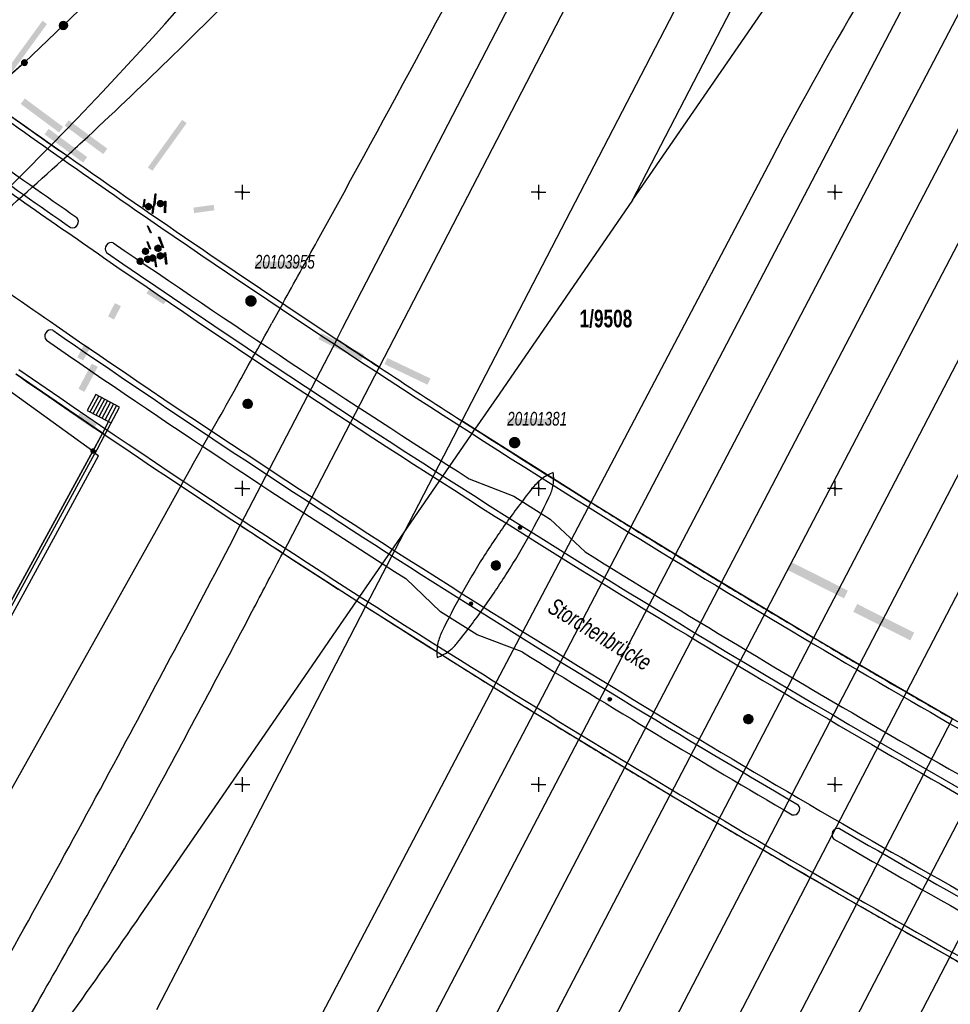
# Model space of a CAD drawing. Header units: metres. Extents: x 2695560 to 2696939, y 1260529 to 1262050.
# Tile 110 of 256: x 2696232 to 2696311, y 1260731 to 1260814. Entities that reach past the tile are written whole.
import ezdxf

# ---------------------------------------------------------------- set-up
doc = ezdxf.new("R2010")
doc.units = ezdxf.units.M
doc.linetypes.add('AUSGEZOGEN', pattern=[0])
for name, color, linetype in [('XR$1$AV_Flächen (EO)', 7, 'AUSGEZOGEN'), ('XR$1$AV_Grenzpunkte', 7, 'AUSGEZOGEN'), ('XR$1$AV_Grundstück-Nr.', 7, 'AUSGEZOGEN'), ('XR$1$AV_Koordinatennetzpunkte', 7, 'AUSGEZOGEN'), ('XR$1$AV_Lagefixpunkt-Nr.', 7, 'AUSGEZOGEN'), ('XR$1$AV_Lagefixpunkte', 7, 'AUSGEZOGEN'), ('XR$1$AV_Linien (BB)', 7, 'AUSGEZOGEN'), ('XR$1$AV_Linien (EO)', 7, 'AUSGEZOGEN'), ('XR$1$AV_Objektnamen (EO)', 7, 'AUSGEZOGEN'), ('XR$1$EW_LK_Bauwerk', 1, 'AUSGEZOGEN'), ('XR$1$EW_LK_Knoten', 1, 'AUSGEZOGEN'), ('XR$1$GA_LK_Absperrarmatur', 32, 'AUSGEZOGEN'), ('XR$1$GA_LK_Rohrleitungsteil', 32, 'AUSGEZOGEN'), ('XR$1$GA_LK_Siphon', 32, 'AUSGEZOGEN'), ('XR$1$Liegenschaftsgrenzen', 7, 'AUSGEZOGEN'), ('XR$1$PFAV', 255, 'AUSGEZOGEN'), ('XR$1$PFEW', 255, 'AUSGEZOGEN'), ('XR$1$PFGA', 255, 'AUSGEZOGEN'), ('XR$1$RAEW', 8, 'AUSGEZOGEN'), ('XR$1$WA_LK_Rohrleitungsteil', 171, 'AUSGEZOGEN')]:
    doc.layers.add(name, color=color, linetype=linetype)
doc.styles.add('ARIAL', font='arial.ttf')

# ---------------------------------------------------------------- blocks, each defined once
blk = doc.blocks.new('COMPLEXOBJECT_174')
at = {"layer": 'XR$1$AV_Linien (BB)', "color": 7, "linetype": 'AUSGEZOGEN', "transparency": 33554687}
blk.add_line((6238.198, 10779.653), (6238.406, 10779.512), dxfattribs=at)
blk.add_lwpolyline([(6249.833, 10771.884), (6253.411, 10769.542), (6259.669, 10765.497), (6260.402, 10765.027), (6268.175, 10760.105), (6271.208, 10758.21), (6274.624, 10756.094), (6278.385, 10753.788), (6282.275, 10751.426), (6286.107, 10749.122), (6290.077, 10746.761), (6293.95, 10744.481), (6297.924, 10742.165), (6301.831, 10739.911), (6305.656, 10737.727), (6309.697, 10735.444), (6313.499, 10733.318), (6317.542, 10731.082), (6320.339, 10729.548)], dxfattribs=at)
blk.add_arc((6799.812, 11608.143), 1000.903, 235.88199, 236.668478, dxfattribs=at)
blk = doc.blocks.new('COMPLEXOBJECT_253')
at = {"layer": 'XR$1$AV_Linien (BB)', "color": 7, "linetype": 'AUSGEZOGEN', "transparency": 33554687}
for centre, radius, start, end in [((6809.723, 11622.73), 1013.247, 234.321364, 235.395634), ((6801.05, 11610.196), 998.004, 235.396851, 237.921848), ((6803.729, 11613.582), 1002.296, 237.894854, 239.873255), ((6800.912, 11610.555), 998.264, 239.925861, 241.674048)]:
    blk.add_arc(centre, radius, start, end, dxfattribs=at)
blk = doc.blocks.new('COMPLEXOBJECT_260')
at = {"layer": 'XR$1$AV_Linien (BB)', "color": 7, "linetype": 'AUSGEZOGEN', "transparency": 33554687}
blk.add_line((6261.541, 10785.225), (6257.972, 10787.57), dxfattribs=at)
blk.add_lwpolyline([(6328.682, 10745.031), (6325.657, 10746.69), (6321.611, 10748.931), (6317.802, 10751.062), (6313.771, 10753.342), (6309.936, 10755.533), (6306.033, 10757.787), (6302.068, 10760.104), (6298.211, 10762.381), (6294.258, 10764.739), (6290.431, 10767.044), (6286.557, 10769.403), (6282.796, 10771.715), (6279.411, 10773.816), (6277.552, 10774.979), (6269.636, 10779.989), (6268.524, 10780.701)], dxfattribs=at)
for centre, radius, start, end in [((6759.762, 11550.206), 912.885, 234.393748, 234.930017), ((6784.981, 11585.647), 956.381, 234.913447, 236.561303), ((6778.647, 11575.751), 944.632, 236.810115, 237.314783)]:
    blk.add_arc(centre, radius, start, end, dxfattribs=at)
blk = doc.blocks.new('COMPLEXOBJECT_268')
at = {"layer": 'XR$1$AV_Linien (BB)', "color": 7, "linetype": 'AUSGEZOGEN', "transparency": 33554687}
for centre, radius, start, end in [((6816.499, 11631.493), 1017.299, 234.391317, 235.363619), ((6805.153, 11616.109), 998.193, 235.397582, 237.907115), ((6803.238, 11614.336), 995.673, 237.946309, 239.908936), ((6808.497, 11620.586), 1003.719, 239.828064, 241.551341)]:
    blk.add_arc(centre, radius, start, end, dxfattribs=at)
blk = doc.blocks.new('COMPLEXOBJECT_276')
at = {"layer": 'XR$1$AV_Linien (BB)', "color": 7, "linetype": 'AUSGEZOGEN', "transparency": 33554687}
for points in [[(6288.439, 10884.697), (6284.748, 10886.813), (6293.764, 10897.986), (6293.917, 10897.91), (6301.963, 10908.461), (6301.818, 10908.573), (6302.061, 10908.95)], [(6228.27, 10807.997), (6231.62, 10810.93), (6243.44, 10822.28)]]:
    blk.add_lwpolyline(points, dxfattribs=at)
for centre, radius, start, end in [((5922.232, 11101.256), 425.447, 324.21336, 329.40174), ((5922.816, 11100.846), 424.733, 319.01511, 324.21221)]:
    blk.add_arc(centre, radius, start, end, dxfattribs=at)
blk = doc.blocks.new('COMPLEXOBJECT_581')
at = {"layer": 'XR$1$AV_Linien (BB)', "color": 7, "linetype": 'AUSGEZOGEN', "transparency": 33554687}
blk.add_lwpolyline([(6269.154, 10775.813), (6272.926, 10774.339), (6275.975, 10772.386), (6278.937, 10769.63)], dxfattribs=at)
for centre, radius, start, end in [((6238.953, 10795.232), 0.52, 71.59972, 217.47227), ((6806.487, 11618.943), 999.797, 235.424968, 237.490333), ((6805.996, 11618.063), 999.788, 235.418627, 241.608833), ((6806.512, 11619.059), 999.933, 238.155881, 241.602908)]:
    blk.add_arc(centre, radius, start, end, dxfattribs=at)
blk = doc.blocks.new('COMPLEXOBJECT_582')
at = {"layer": 'XR$1$AV_Linien (BB)', "color": 7, "linetype": 'AUSGEZOGEN', "transparency": 33554687}
blk.add_lwpolyline([(6273.614, 10761.193), (6269.832, 10762.634), (6266.729, 10764.583), (6263.794, 10767.382)], dxfattribs=at)
for centre, radius, start, end in [((6233.85, 10787.853), 0.52, 71.57636, 223.4377), ((6802.292, 11611.35), 1000.137, 235.375207, 239.647635), ((6803.394, 11613.786), 1003.776, 235.404612, 237.481659), ((6803.829, 11614.465), 1004.591, 238.14357, 239.661629), ((6296.515, 10747.954), 0.52, 257.76787, 41.25986)]:
    blk.add_arc(centre, radius, start, end, dxfattribs=at)
blk = doc.blocks.new('COMPLEXOBJECT_584')
at = {"layer": 'XR$1$AV_Linien (BB)', "color": 7, "linetype": 'AUSGEZOGEN', "transparency": 33554687}
for centre, radius, start, end in [((6300.274, 10745.779), 0.52, 77.3196, 226.63628), ((6801.461, 11609.915), 998.463, 239.877883, 241.617472), ((6801.578, 11612.26), 1001.554, 239.94155, 241.670002), ((6317.566, 10714.212), 19.592, 56.53077, 61.76153), ((6317.145, 10713.369), 19.565, 56.7501, 62.12566), ((6327.955, 10730.244), 0.52, 260.77759, 36.88724)]:
    blk.add_arc(centre, radius, start, end, dxfattribs=at)
blk = doc.blocks.new('COMPLEXOBJECT_600')
at = {"layer": 'XR$1$AV_Linien (BB)', "color": 7, "linetype": 'AUSGEZOGEN', "transparency": 33554687}
for centre, radius, start, end in [((6220.117, 10808.572), 0.52, 72.63146, 214.65415), ((6804.079, 11613.864), 994.247, 234.042492, 235.156985), ((6805.766, 11614.946), 997.097, 234.00016, 235.116482), ((6235.654, 10797.512), 0.52, 254.628, 42.69758)]:
    blk.add_arc(centre, radius, start, end, dxfattribs=at)
blk = doc.blocks.new('COMPLEXOBJECT_974')
at = {"layer": 'XR$1$AV_Linien (EO)', "color": 7, "linetype": 'AUSGEZOGEN', "transparency": 33554687}
for p, q in [((6290.077, 10746.761), (6237.503, 10645.808)), ((6226.624, 10627.217), (6220.525, 10618.458))]:
    blk.add_line(p, q, dxfattribs=at)
blk.add_arc((5999.228, 10772.762), 269.986, 327.37867, 331.95107, dxfattribs=at)
blk = doc.blocks.new('COMPLEXOBJECT_975')
at = {"layer": 'XR$1$AV_Linien (EO)', "color": 7, "linetype": 'AUSGEZOGEN', "transparency": 33554687}
for p, q in [((6259.669, 10765.497), (6260.402, 10765.027)), ((6297.924, 10742.165), (6297.957, 10742.146))]:
    blk.add_line(p, q, dxfattribs=at)
for centre, radius, start, end in [((6767.032, 11560.187), 942.814, 235.34291, 235.881229), ((6799.299, 11607.337), 999.497, 235.358437, 237.916678), ((6799.812, 11608.143), 1000.903, 235.88199, 236.668478), ((6815.27, 11631.828), 1029.186, 236.673988, 236.912056), ((6811.384, 11625.915), 1022.11, 236.913626, 237.33133), ((6801.02, 11610.191), 1003.279, 237.394583, 237.92), ((6798.352, 11605.648), 997.564, 237.911254, 239.907965), ((6679.547, 11415.143), 773.5, 237.870652, 238.135563), ((7044.924, 12003.457), 1466.041, 238.145834, 238.302876), ((6787.399, 11588.191), 977.406, 238.356783, 238.615395), ((6716.116, 11470.308), 839.648, 238.578689, 238.889236), ((6861.827, 11710.995), 1121.005, 238.869234, 239.097768), ((6800.59, 11609.702), 1002.642, 239.127637, 239.39159), ((6674.789, 11395.837), 754.522, 239.344423, 239.685704), ((6665.926, 11378.184), 734.81, 239.587551, 239.946201), ((6768.716, 11553.653), 938.167, 239.881789, 240.154933), ((6801.044, 11609.817), 1002.521, 239.894287, 241.73043), ((6909.592, 11799.886), 1221.851, 240.171209, 240.377752), ((6762.136, 11540.997), 923.913, 240.391411, 240.679239), ((6829.853, 11661.195), 1061.874, 240.66946, 240.904499)]:
    blk.add_arc(centre, radius, start, end, dxfattribs=at)
blk = doc.blocks.new('COMPLEXOBJECT_983')
at = {"layer": 'XR$1$AV_Linien (EO)', "color": 7, "linetype": 'AUSGEZOGEN', "transparency": 33554687}
for p, q in [((6241.359, 10746.914), (6242.087, 10748.239)), ((6219.363, 10708.518), (6224.011, 10716.517))]:
    blk.add_line(p, q, dxfattribs=at)
for centre, radius, start, end in [((4296.164, 11789.161), 2206.907, 332.346647, 332.482942), ((4935.727, 11456.684), 1486.092, 331.528812, 332.256579), ((4932.647, 11474.509), 1497.372, 330.270419, 330.927569), ((3624.826, 12228.393), 3006.914, 329.814585, 330.154247)]:
    blk.add_arc(centre, radius, start, end, dxfattribs=at)
blk = doc.blocks.new('COMPLEXOBJECT_985')
at = {"layer": 'XR$1$AV_Linien (EO)', "color": 7, "linetype": 'AUSGEZOGEN', "transparency": 33554687}
for points in [[(6241.444, 10738.998), (6255.588, 10759.563), (6257.985, 10763.049), (6259.669, 10765.497)], [(6219.363, 10708.518), (6224.866, 10715.955), (6225.458, 10716.754), (6229.057, 10721.623)]]:
    blk.add_lwpolyline(points, dxfattribs=at)
blk.add_arc((5717.531, 11099.404), 635.906, 323.552785, 325.475488, dxfattribs=at)
blk = doc.blocks.new('COMPLEXOBJECT_996')
at = {"layer": 'XR$1$AV_Linien (EO)', "color": 7, "linetype": 'AUSGEZOGEN', "transparency": 33554687}
for p, q in [((6309.697, 10735.444), (6277.138, 10672.708)), ((6248.186, 10630.747), (6231.752, 10612.591))]:
    blk.add_line(p, q, dxfattribs=at)
blk.add_arc((6061.789, 10790.324), 245.375, 319.4326, 331.35807, dxfattribs=at)
blk = doc.blocks.new('COMPLEXOBJECT_1000')
at = {"layer": 'XR$1$AV_Linien (EO)', "color": 7, "linetype": 'AUSGEZOGEN', "transparency": 33554687}
for p, q in [((6269.962, 10669.038), (6305.656, 10737.727)), ((6228.625, 10615.572), (6248.892, 10638.15))]:
    blk.add_line(p, q, dxfattribs=at)
blk.add_arc((6094.819, 10765.88), 200.134, 320.3405, 331.06042, dxfattribs=at)
blk = doc.blocks.new('COMPLEXOBJECT_1006')
at = {"layer": 'XR$1$AV_Linien (EO)', "color": 7, "linetype": 'AUSGEZOGEN', "transparency": 33554687}
for p, q in [((6243.887, 10648.137), (6293.95, 10744.481)), ((6224.326, 10616.471), (6230.043, 10624.73))]:
    blk.add_line(p, q, dxfattribs=at)
blk.add_arc((5977.835, 10789.695), 301.368, 326.81196, 331.98391, dxfattribs=at)
blk = doc.blocks.new('COMPLEXOBJECT_1008')
at = {"layer": 'XR$1$AV_Linien (EO)', "color": 7, "linetype": 'AUSGEZOGEN', "transparency": 33554687}
for p, q in [((6301.831, 10739.911), (6266.215, 10671.254)), ((6249.154, 10644.198), (6233.874, 10622.971))]:
    blk.add_line(p, q, dxfattribs=at)
blk.add_arc((6025.731, 10803.992), 274.685, 324.42742, 331.10307, dxfattribs=at)
blk = doc.blocks.new('COMPLEXOBJECT_1017')
at = {"layer": 'XR$1$AV_Linien (EO)', "color": 7, "linetype": 'AUSGEZOGEN', "transparency": 33554687}
blk.add_line((6207.803, 10696.212), (6199.135, 10680.837), dxfattribs=at)
for centre, radius, start, end in [((4100.822, 11896.159), 2425.334, 331.881355, 332.383267), ((5039.851, 11397.198), 1361.977, 330.711147, 331.776498), ((4036.286, 11966.007), 2515.525, 329.68303, 330.594107)]:
    blk.add_arc(centre, radius, start, end, dxfattribs=at)
blk = doc.blocks.new('COMPLEXOBJECT_1018')
at = {"layer": 'XR$1$AV_Linien (EO)', "color": 7, "linetype": 'AUSGEZOGEN', "transparency": 33554687}
for p, q in [((6320.859, 10844.469), (6311.87, 10831.563)), ((6294.642, 10802.79), (6279.411, 10773.816))]:
    blk.add_line(p, q, dxfattribs=at)
blk.add_arc((6555.907, 10665.9), 294.954, 145.82966, 152.34772, dxfattribs=at)
blk = doc.blocks.new('COMPLEXOBJECT_1028')
at = {"layer": 'XR$1$AV_Linien (EO)', "color": 7, "linetype": 'AUSGEZOGEN', "transparency": 33554687}
for p, q in [((6297.924, 10742.165), (6260.111, 10669.322)), ((6254.209, 10658.717), (6233.874, 10622.971))]:
    blk.add_line(p, q, dxfattribs=at)
blk.add_arc((5970.853, 10823.358), 327.716, 329.84174, 331.96377, dxfattribs=at)
blk = doc.blocks.new('COMPLEXOBJECT_1052')
at = {"layer": 'XR$1$AV_Linien (EO)', "color": 7, "linetype": 'AUSGEZOGEN', "transparency": 33554687}
for p, q in [((6268.524, 10780.701), (6269.636, 10779.989)), ((6277.552, 10774.979), (6279.411, 10773.816)), ((6306.033, 10757.787), (6306.657, 10757.425))]:
    blk.add_line(p, q, dxfattribs=at)
for centre, radius, start, end in [((6781.377, 11580.775), 950.323, 234.073166, 234.922407), ((6780.992, 11580.04), 949.952, 234.0671, 235.349862), ((6784.981, 11585.647), 956.381, 234.913447, 236.561303), ((6785.238, 11586.032), 957.295, 235.344711, 237.9551), ((6862.355, 11703.53), 1097.388, 236.581731, 236.804696), ((6778.647, 11575.751), 944.632, 236.810115, 237.314783), ((6776.811, 11572.587), 940.977, 237.385254, 237.955683), ((6806.94, 11619.806), 997.437, 237.927776, 239.881171), ((6961.341, 11868.721), 1289.901, 238.084492, 238.261457), ((6797.209, 11604.312), 978.692, 238.290477, 238.548933), ((6709.683, 11459.908), 809.835, 238.501004, 238.821906), ((6733.854, 11498.932), 855.736, 238.789905, 239.08903), ((6701.838, 11443.522), 791.75, 239.016998, 239.35009), ((6737.412, 11501.936), 860.139, 239.295124, 239.593478), ((6760.287, 11539.687), 904.276, 239.554069, 239.845046), ((7110.521, 12146.804), 1605.17, 239.947267, 240.082395), ((6807.384, 11621.515), 999.138, 239.908315, 241.632215)]:
    blk.add_arc(centre, radius, start, end, dxfattribs=at)
blk = doc.blocks.new('COMPLEXOBJECT_1063')
at = {"layer": 'XR$1$AV_Linien (EO)', "color": 7, "linetype": 'AUSGEZOGEN', "transparency": 33554687}
blk.add_lwpolyline([(6309.238, 10896.597), (6294.896, 10868.906), (6286.918, 10853.496), (6283.447, 10846.796)], dxfattribs=at)
for centre, radius, start, end in [((-1617.645, 14913.553), 8886.269, 332.7201341, 332.7647478), ((2897.538, 12620.79), 3822.545, 332.133709, 332.244708), ((4197.578, 11915.594), 2343.694, 332.369372, 332.519241), ((4515.208, 11754.717), 1987.683, 331.159318, 332.23166), ((4016.07, 12032.489), 2558.902, 330.96651, 331.102302)]:
    blk.add_arc(centre, radius, start, end, dxfattribs=at)
blk = doc.blocks.new('COMPLEXOBJECT_1064')
at = {"layer": 'XR$1$AV_Linien (EO)', "color": 7, "linetype": 'AUSGEZOGEN', "transparency": 33554687}
for centre, radius, start, end in [((5931.594, 11131.77), 447.48, 314.31246, 316.75711), ((5919.389, 11144.38), 465.029, 313.07115, 314.30322), ((5795.614, 11284.264), 651.762, 312.413818, 312.621943)]:
    blk.add_arc(centre, radius, start, end, dxfattribs=at)
blk = doc.blocks.new('COMPLEXOBJECT_1065')
at = {"layer": 'XR$1$AV_Linien (EO)', "color": 7, "linetype": 'AUSGEZOGEN', "transparency": 33554687}
for centre, radius, start, end in [((6799.754, 10552.725), 605.336, 147.815028, 148.999366), ((5771.67, 11185.455), 601.922, 326.270781, 327.777111), ((5939.601, 11076.336), 401.675, 324.30971, 325.91482), ((5999.532, 11033.359), 327.928, 315.61858, 324.29941)]:
    blk.add_arc(centre, radius, start, end, dxfattribs=at)
blk = doc.blocks.new('COMPLEXOBJECT_1126')
at = {"layer": 'XR$1$AV_Linien (EO)', "color": 7, "linetype": 'AUSGEZOGEN', "transparency": 33554687}
for p, q in [((6253.411, 10790.601), (6252.486, 10788.936)), ((6245.768, 10776.934), (6244.813, 10775.207))]:
    blk.add_line(p, q, dxfattribs=at)
for centre, radius, start, end in [((2054.069, 13106.82), 4795.758, 331.019349, 331.097562), ((1185.706, 13644.652), 5816.188, 330.4582198, 330.5292249)]:
    blk.add_arc(centre, radius, start, end, dxfattribs=at)
blk = doc.blocks.new('COMPLEXOBJECT_1144')
at = {"layer": 'XR$1$AV_Linien (EO)', "color": 7, "linetype": 'AUSGEZOGEN', "transparency": 33554687}
for centre, radius, start, end in [((6277.727, 10772.511), 4.101, 111.22041, 126.6564), ((6272.641, 10775.861), 3.633, 348.73748, 7.48614), ((6277.676, 10772.585), 4.011, 126.6931, 141.76679), ((6323.701, 10735.591), 63.06, 141.2442, 144.53504), ((6272.63, 10775.871), 3.646, 332.98511, 348.6094), ((6217.219, 10802.638), 65.183, 330.95705, 334.14786), ((6324.649, 10734.93), 64.216, 144.54541, 147.77597), ((6216.591, 10803.05), 65.932, 327.76098, 330.90845), ((6323.282, 10735.795), 62.599, 147.7785, 151.09645), ((6213.404, 10805.246), 69.799, 324.66259, 327.63218), ((6325.618, 10734.491), 65.274, 151.08578, 154.27437), ((6213.481, 10805.225), 69.724, 321.66465, 324.63987), ((6270.227, 10761.13), 3.81, 153.60829, 169.55609), ((6270.251, 10761.117), 3.837, 169.41932, 185.88693), ((6265.025, 10764.5), 4.032, 290.47732, 308.52931), ((6265.08, 10764.453), 3.96, 308.31952, 321.31899)]:
    blk.add_arc(centre, radius, start, end, dxfattribs=at)
blk = doc.blocks.new('COMPLEXOBJECT_1378')
at = {"layer": 'XR$1$Liegenschaftsgrenzen', "color": 7, "linetype": 'AUSGEZOGEN', "transparency": 33554687}
blk.add_line((6284.748, 10886.813), (6288.439, 10884.697), dxfattribs=at)
blk.add_lwpolyline([(6243.44, 10822.28), (6231.62, 10810.93), (6225.777, 10805.814)], dxfattribs=at)
for centre, radius, start, end in [((5922.232, 11101.256), 425.447, 324.21336, 329.40174), ((5922.816, 11100.846), 424.733, 319.01511, 324.21221)]:
    blk.add_arc(centre, radius, start, end, dxfattribs=at)
blk = doc.blocks.new('BWAV1')
at = {"layer": 'XR$1$PFAV', "transparency": 33554687}
blk.add_hatch(color=7, dxfattribs=at).paths.add_polyline_path([(0.67, 0), (0.66, 0.13), (0.62, 0.26), (0.55, 0.38), (0.46, 0.49), (0.35, 0.57), (0.23, 0.63), (0.1, 0.66), (-0.03, 0.67), (-0.17, 0.65), (-0.3, 0.6), (-0.41, 0.53), (-0.51, 0.44), (-0.59, 0.33), (-0.64, 0.2), (-0.67, 0.07), (-0.67, -0.07), (-0.64, -0.2), (-0.59, -0.33), (-0.51, -0.44), (-0.41, -0.53), (-0.3, -0.6), (-0.17, -0.65), (-0.03, -0.67), (0.1, -0.66), (0.23, -0.63), (0.35, -0.57), (0.46, -0.49), (0.55, -0.38), (0.62, -0.26), (0.66, -0.13)])
at = {"color": 7, "transparency": 33554687}
for radius, start, end in [(0.5, 91.1948, 268.8052), (0.326, 91.1948, 268.8052), (0.5, 268.8052, 91.1948), (0.326, 268.8052, 91.1948)]:
    blk.add_arc((0, 0), radius, start, end, dxfattribs=at)
at = {"layer": 'XR$1$PFAV', "transparency": 33554687}
blk.add_circle((0, 0), 0.5, dxfattribs=at)
blk = doc.blocks.new('BAV15')
at = {"layer": 'XR$1$PFAV', "transparency": 33554687}
blk.add_hatch(color=7, dxfattribs=at).paths.add_polyline_path([(0.5, 0), (0.49, 0.1), (0.46, 0.2), (0.41, 0.29), (0.34, 0.36), (0.26, 0.42), (0.17, 0.47), (0.08, 0.49), (-0.03, 0.5), (-0.13, 0.48), (-0.22, 0.45), (-0.31, 0.4), (-0.38, 0.33), (-0.44, 0.24), (-0.48, 0.15), (-0.5, 0.05), (-0.5, -0.05), (-0.48, -0.15), (-0.44, -0.24), (-0.38, -0.33), (-0.31, -0.4), (-0.22, -0.45), (-0.13, -0.48), (-0.03, -0.5), (0.08, -0.49), (0.17, -0.47), (0.26, -0.42), (0.34, -0.36), (0.41, -0.29), (0.46, -0.2), (0.49, -0.1)])
at = {"color": 7, "transparency": 33554687}
for start, end in [(90, 270), (270, 90)]:
    blk.add_arc((0, 0), 0.5, start, end, dxfattribs=at)
at = {"layer": 'XR$1$PFAV', "transparency": 33554687}
blk.add_circle((0, 0), 0.5, dxfattribs=at)
blk = doc.blocks.new('BAV2041')
at = {"color": 7, "transparency": 33554687}
for p, q in [((-0.05, 0), (-0.5, 0)), ((0, 0.5), (0, 0.05)), ((0.05, 0), (0.5, 0)), ((0, -0.05), (0, -0.5))]:
    blk.add_line(p, q, dxfattribs=at)
blk.add_circle((0, 0), 0.05, dxfattribs=at)
for start, end in [(90, 270), (270, 90)]:
    blk.add_arc((0, 0), 0.05, start, end, dxfattribs=at)
blk = doc.blocks.new('BWA2013')
at = {"true_color": 0x000000, "transparency": 33554687}
blk.add_hatch(color=18, dxfattribs=at).paths.add_polyline_path([(-0.29, -0.41), (0.35, 0.36), (0.29, 0.41), (-0.35, -0.36)])
at = {"transparency": 33554687}
blk.add_lwpolyline([(-0.29, -0.41), (-0.35, -0.36), (0.29, 0.41), (0.35, 0.36), (-0.29, -0.41)], close=True, dxfattribs=at)
blk = doc.blocks.new('BGA2013')
at = {"transparency": 33554687}
blk.add_hatch(color=36, dxfattribs=at).paths.add_polyline_path([(-0.291, -0.409), (0.352, 0.357), (0.291, 0.409), (-0.352, -0.357)])
at = {"color": 32, "transparency": 33554687}
blk.add_lwpolyline([(-0.291, -0.409), (-0.352, -0.357), (0.291, 0.409), (0.352, 0.357), (-0.291, -0.409)], close=True, dxfattribs=at)
blk = doc.blocks.new('BGA15')
at = {"layer": 'XR$1$PFGA', "transparency": 33554687}
blk.add_hatch(color=7, dxfattribs=at).paths.add_polyline_path([(0.5, 0), (0.49, 0.1), (0.46, 0.2), (0.41, 0.29), (0.34, 0.36), (0.26, 0.42), (0.17, 0.47), (0.08, 0.49), (-0.03, 0.5), (-0.13, 0.48), (-0.22, 0.45), (-0.31, 0.4), (-0.38, 0.33), (-0.44, 0.24), (-0.48, 0.15), (-0.5, 0.05), (-0.5, -0.05), (-0.48, -0.15), (-0.44, -0.24), (-0.38, -0.33), (-0.31, -0.4), (-0.22, -0.45), (-0.13, -0.48), (-0.03, -0.5), (0.08, -0.49), (0.17, -0.47), (0.26, -0.42), (0.34, -0.36), (0.41, -0.29), (0.46, -0.2), (0.49, -0.1)])
at = {"color": 32, "transparency": 33554687}
for start, end in [(91.1948, 268.8052), (268.8052, 91.1948)]:
    blk.add_arc((0, 0), 0.5, start, end, dxfattribs=at)
at = {"layer": 'XR$1$PFGA', "transparency": 33554687}
blk.add_circle((0, 0), 0.5, dxfattribs=at)
blk = doc.blocks.new('BGA965')
at = {"layer": 'XR$1$PFGA', "transparency": 33554687}
blk.add_hatch(color=7, dxfattribs=at).paths.add_polyline_path([(0.5, 0), (0.49, 0.1), (0.46, 0.2), (0.41, 0.29), (0.34, 0.36), (0.26, 0.42), (0.17, 0.47), (0.08, 0.49), (-0.03, 0.5), (-0.13, 0.48), (-0.22, 0.45), (-0.31, 0.4), (-0.38, 0.33), (-0.44, 0.24), (-0.48, 0.15), (-0.5, 0.05), (-0.5, -0.05), (-0.48, -0.15), (-0.44, -0.24), (-0.38, -0.33), (-0.31, -0.4), (-0.22, -0.45), (-0.13, -0.48), (-0.03, -0.5), (0.08, -0.49), (0.17, -0.47), (0.26, -0.42), (0.34, -0.36), (0.41, -0.29), (0.46, -0.2), (0.49, -0.1)])
at = {"color": 32, "transparency": 33554687}
blk.add_line((0, 0.5), (0, -0.5), dxfattribs=at)
for start, end in [(90, 270), (270, 90)]:
    blk.add_arc((0, 0), 0.5, start, end, dxfattribs=at)
at = {"layer": 'XR$1$PFGA', "transparency": 33554687}
blk.add_circle((0, 0), 0.5, dxfattribs=at)
blk = doc.blocks.new('BEWLP2597')
at = {"layer": 'XR$1$PFEW', "transparency": 33554687}
blk.add_hatch(color=7, dxfattribs=at).paths.add_polyline_path([(-0.5, 0), (-0.5, -0.05), (-0.49, -0.1), (-0.48, -0.15), (-0.46, -0.2), (-0.44, -0.24), (-0.41, -0.29), (-0.38, -0.33), (-0.34, -0.36), (-0.31, -0.4), (-0.26, -0.42), (-0.22, -0.45), (-0.17, -0.47), (-0.13, -0.48), (-0.08, -0.49), (-0.03, -0.5), (0.03, -0.5), (0.08, -0.49), (0.13, -0.48), (0.17, -0.47), (0.22, -0.45), (0.26, -0.42), (0.31, -0.4), (0.34, -0.36), (0.38, -0.33), (0.41, -0.29), (0.44, -0.24), (0.46, -0.2), (0.48, -0.15), (0.49, -0.1), (0.5, -0.05), (0.5, 0), (0.5, 0.05), (0.49, 0.1), (0.48, 0.15), (0.46, 0.2), (0.44, 0.24), (0.41, 0.29), (0.38, 0.33), (0.34, 0.36), (0.31, 0.4), (0.26, 0.42), (0.22, 0.45), (0.17, 0.47), (0.13, 0.48), (0.08, 0.49), (0.03, 0.5), (-0.03, 0.5), (-0.08, 0.49), (-0.13, 0.48), (-0.17, 0.47), (-0.22, 0.45), (-0.26, 0.42), (-0.31, 0.4), (-0.34, 0.36), (-0.38, 0.33), (-0.41, 0.29), (-0.44, 0.24), (-0.46, 0.2), (-0.48, 0.15), (-0.49, 0.1), (-0.5, 0.05)])
at = {"color": 1, "transparency": 33554687}
for start, end in [(90, 180), (0, 90), (180, 270), (270, 0)]:
    blk.add_arc((0, 0), 0.5, start, end, dxfattribs=at)
at = {"layer": 'XR$1$PFEW', "transparency": 33554687}
blk.add_circle((0, 0), 0.5, dxfattribs=at)
blk = doc.blocks.new('BEWLP2549_S')
at = {"layer": 'XR$1$PFEW', "transparency": 33554687}
blk.add_hatch(color=7, dxfattribs=at).paths.add_polyline_path([(0.5, 0), (0.49, 0.1), (0.46, 0.2), (0.41, 0.29), (0.34, 0.36), (0.26, 0.42), (0.17, 0.47), (0.08, 0.49), (-0.03, 0.5), (-0.13, 0.48), (-0.22, 0.45), (-0.31, 0.4), (-0.38, 0.33), (-0.44, 0.24), (-0.48, 0.15), (-0.5, 0.05), (-0.5, -0.05), (-0.48, -0.15), (-0.44, -0.24), (-0.38, -0.33), (-0.31, -0.4), (-0.22, -0.45), (-0.13, -0.48), (-0.03, -0.5), (0.08, -0.49), (0.17, -0.47), (0.26, -0.42), (0.34, -0.36), (0.41, -0.29), (0.46, -0.2), (0.49, -0.1)])
at = {"color": 1, "transparency": 33554687}
for p, q in [((0.35, -0.35), (-0.35, 0.35)), ((-0.35, -0.35), (0.35, 0.35))]:
    blk.add_line(p, q, dxfattribs=at)
for start, end in [(91.3809, 268.6191), (268.6191, 91.3809)]:
    blk.add_arc((0, 0), 0.5, start, end, dxfattribs=at)
at = {"layer": 'XR$1$PFEW', "transparency": 33554687}
blk.add_circle((0, 0), 0.5, dxfattribs=at)
blk = doc.blocks.new('BEW957')
at = {"layer": 'XR$1$RAEW', "transparency": 33554687}
blk.add_hatch(color=1, dxfattribs=at).paths.add_polyline_path([(-0.5, 0), (-0.5, -0.05), (-0.49, -0.1), (-0.48, -0.15), (-0.46, -0.2), (-0.44, -0.24), (-0.41, -0.29), (-0.38, -0.33), (-0.34, -0.36), (-0.31, -0.4), (-0.26, -0.42), (-0.22, -0.45), (-0.17, -0.47), (-0.13, -0.48), (-0.08, -0.49), (-0.03, -0.5), (0.03, -0.5), (0.08, -0.49), (0.13, -0.48), (0.17, -0.47), (0.22, -0.45), (0.26, -0.42), (0.31, -0.4), (0.34, -0.36), (0.38, -0.33), (0.41, -0.29), (0.44, -0.24), (0.46, -0.2), (0.48, -0.15), (0.49, -0.1), (0.5, -0.05), (0.5, 0), (0.5, 0.05), (0.49, 0.1), (0.48, 0.15), (0.46, 0.2), (0.44, 0.24), (0.41, 0.29), (0.38, 0.33), (0.34, 0.36), (0.31, 0.4), (0.26, 0.42), (0.22, 0.45), (0.17, 0.47), (0.13, 0.48), (0.08, 0.49), (0.03, 0.5), (-0.03, 0.5), (-0.08, 0.49), (-0.13, 0.48), (-0.17, 0.47), (-0.22, 0.45), (-0.26, 0.42), (-0.31, 0.4), (-0.34, 0.36), (-0.38, 0.33), (-0.41, 0.29), (-0.44, 0.24), (-0.46, 0.2), (-0.48, 0.15), (-0.49, 0.1), (-0.5, 0.05)])
at = {"color": 1, "transparency": 33554687}
for start, end in [(90, 180), (180, 270), (0, 90), (270, 0)]:
    blk.add_arc((0, 0), 0.5, start, end, dxfattribs=at)
at = {"layer": 'XR$1$RAEW', "color": 1, "transparency": 33554687}
blk.add_circle((0, 0), 0.5, dxfattribs=at)

msp = doc.modelspace()

# ---------------------------------------------------------------- hatches: boundary and pattern name
at = {"transparency": 33554687}
for points in [[(2696231.195, 1260810.261), (2696231.577, 1260809.983), (2696234.492, 1260814.001), (2696234.109, 1260814.278)], [(2696232.619, 1260807.717), (2696232.275, 1260807.254), (2696235.511, 1260804.849), (2696235.855, 1260805.312)], [(2696236.327, 1260805.883), (2696235.987, 1260805.421), (2696239.241, 1260803.021), (2696239.581, 1260803.483)], [(2696243.003, 1260801.89), (2696243.387, 1260801.614), (2696246.278, 1260805.639), (2696245.895, 1260805.914)], [(2696234.628, 1260805.153), (2696234.287, 1260804.687), (2696237.54, 1260802.305), (2696237.881, 1260802.771)], [(2696246.845, 1260798.503), (2696246.909, 1260798.041), (2696248.614, 1260798.276), (2696248.551, 1260798.738)], [(2696252.033, 1260793.942), (2696252.033, 1260793.339), (2696255.928, 1260793.339), (2696255.928, 1260793.942)], [(2696243.137, 1260791.671), (2696242.885, 1260791.279), (2696244.338, 1260790.34), (2696244.591, 1260790.732)], [(2696239.644, 1260789.321), (2696240.15, 1260789.06), (2696240.728, 1260790.183), (2696240.222, 1260790.444)], [(2696257.646, 1260787.91), (2696257.388, 1260787.394), (2696260.994, 1260785.59), (2696261.252, 1260786.106)], [(2696237.051, 1260785.865), (2696237.551, 1260785.601), (2696238.136, 1260786.71), (2696237.636, 1260786.974)], [(2696263.213, 1260785.815), (2696262.964, 1260785.294), (2696266.601, 1260783.555), (2696266.85, 1260784.076)], [(2696237.145, 1260783.217), (2696237.648, 1260782.949), (2696238.777, 1260785.069), (2696238.274, 1260785.337)], [(2696237.262, 1260781.178), (2696237, 1260780.792), (2696238.421, 1260779.823), (2696238.684, 1260780.209)], [(2696273.324, 1260780.69), (2696273.324, 1260780.087), (2696277.038, 1260780.087), (2696277.038, 1260780.69)], [(2696297.254, 1260768.6), (2696296.925, 1260767.946), (2696301.742, 1260765.528), (2696302.071, 1260766.182)], [(2696302.85, 1260765.051), (2696302.521, 1260764.397), (2696307.336, 1260761.975), (2696307.665, 1260762.629)]]:
    msp.add_hatch(color=7, dxfattribs=at).paths.add_polyline_path(points)

# ---------------------------------------------------------------- linework, layer by layer
at = {"layer": 'XR$1$AV_Flächen (EO)', "color": 7, "linetype": 'AUSGEZOGEN', "transparency": 33554687}
for points in [[(2696239.168, 1260779.463), (2696238.503, 1260778.204), (2696238.37, 1260777.96), (2696225.669, 1260754.727), (2696216.102, 1260737.27), (2696209.956, 1260726.042), (2696203.788, 1260714.761), (2696202.022, 1260711.525), (2696200.845, 1260709.348), (2696196.509, 1260701.369), (2696191.042, 1260691.217), (2696185.613, 1260681.129), (2696180.184, 1260670.958), (2696178.113, 1260667.058), (2696173.969, 1260659.259), (2696170.231, 1260652.217), (2696170.468, 1260652.091), (2696169.962, 1260651.137), (2696167.509, 1260646.479)], [(2696167.837, 1260646.307), (2696170.289, 1260650.963), (2696177.789, 1260665.089), (2696181.546, 1260672.162), (2696187.202, 1260682.732), (2696192.869, 1260693.297), (2696196.672, 1260700.333), (2696202.402, 1260710.879), (2696210.061, 1260724.914), (2696217.738, 1260738.947), (2696225.427, 1260752.992), (2696227.365, 1260756.496), (2696235.041, 1260770.55), (2696238.846, 1260777.567), (2696238.533, 1260777.737), (2696238.585, 1260777.832), (2696238.724, 1260778.087), (2696239.376, 1260779.322), (2696239.168, 1260779.463)]]:
    msp.add_lwpolyline(points, dxfattribs=at)
at = {"layer": 'XR$1$AV_Linien (BB)', "color": 7, "linetype": 'AUSGEZOGEN', "transparency": 33554687}
for q in [(2696231.892, 1260784.447), (2696225.669, 1260754.727)]:
    msp.add_line((2696239.168, 1260779.463), q, dxfattribs=at)
at = {"layer": 'XR$1$AV_Linien (EO)', "color": 7, "linetype": 'AUSGEZOGEN', "transparency": 33554687}
for p, q in [((2696287.527, 1260769.213), (2696343.078, 1260875.373)), ((2696299.116, 1260855.742), (2696262.511, 1260785.035)), ((2696283.766, 1260771.525), (2696321.829, 1260844.279)), ((2696283.901, 1260799.128), (2696303.159, 1260827.129)), ((2696258.942, 1260787.38), (2696250.803, 1260771.694)), ((2696262.511, 1260785.035), (2696254.381, 1260769.352)), ((2696238.142, 1260781.258), (2696238.856, 1260782.599)), ((2696238.397, 1260781.127), (2696239.107, 1260782.464)), ((2696238.651, 1260780.997), (2696239.359, 1260782.328)), ((2696238.905, 1260780.866), (2696239.61, 1260782.193)), ((2696239.16, 1260780.736), (2696239.862, 1260782.057)), ((2696239.414, 1260780.606), (2696240.113, 1260781.922)), ((2696239.668, 1260780.475), (2696240.365, 1260781.786)), ((2696239.695, 1260780.462), (2696239.916, 1260780.345)), ((2696280.381, 1260773.626), (2696272.178, 1260758.02)), ((2696283.766, 1260771.525), (2696275.594, 1260755.904)), ((2696260.639, 1260765.307), (2696264.6, 1260771.066)), ((2696264.6, 1260771.066), (2696261.372, 1260764.837)), ((2696287.527, 1260769.213), (2696279.355, 1260753.598)), ((2696291.401, 1260766.854), (2696283.245, 1260751.236)), ((2696295.228, 1260764.549), (2696287.077, 1260748.932)), ((2696291.047, 1260746.571), (2696299.181, 1260762.191)), ((2696294.92, 1260744.291), (2696303.038, 1260759.914)), ((2696272.178, 1260758.02), (2696208.481, 1260636.848)), ((2696298.894, 1260741.975), (2696307.003, 1260757.597)), ((2696207.43, 1260625.617), (2696275.594, 1260755.904)), ((2696302.801, 1260739.721), (2696310.906, 1260755.343)), ((2696211.322, 1260623.584), (2696279.355, 1260753.598)), ((2696306.626, 1260737.537), (2696314.741, 1260753.152)), ((2696215.456, 1260621.423), (2696283.245, 1260751.236)), ((2696310.667, 1260735.254), (2696318.772, 1260750.872)), ((2696219.439, 1260619.342), (2696287.077, 1260748.932))]:
    msp.add_line(p, q, dxfattribs=at)
for points in [[(2696283.901, 1260799.128), (2696332.51, 1260892.973), (2696426.661, 1261074.741), (2696426.707, 1261074.831)], [(2696307.003, 1260757.597), (2696367.571, 1260874.276), (2696445.625, 1261024.639)], [(2696303.038, 1260759.914), (2696363.561, 1260876.39), (2696424.915, 1260994.463)], [(2696404.58, 1260964.579), (2696359.711, 1260878.422), (2696299.181, 1260762.191)], [(2696355.602, 1260946.669), (2696271.13, 1260783.667), (2696269.494, 1260780.511)], [(2696258.942, 1260787.38), (2696259.437, 1260788.343), (2696337.915, 1260939.933)], [(2696295.228, 1260764.549), (2696355.776, 1260880.555), (2696384.043, 1260934.713)], [(2696291.401, 1260766.854), (2696351.861, 1260882.634), (2696363.57, 1260905.056)], [(2696283.901, 1260799.128), (2696272.643, 1260782.76), (2696270.606, 1260779.799)], [(2696239.376, 1260779.322), (2696240.616, 1260781.651), (2696238.604, 1260782.735), (2696237.888, 1260781.388), (2696239.695, 1260780.462), (2696239.168, 1260779.463)], [(2696269.494, 1260780.511), (2696269.183, 1260779.91), (2696264.6, 1260771.066)], [(2696264.6, 1260771.066), (2696270.245, 1260779.274), (2696270.606, 1260779.799)], [(2696170.468, 1260652.091), (2696177.466, 1260665.27), (2696181.219, 1260672.335), (2696186.878, 1260682.91), (2696191.268, 1260691.095), (2696192.544, 1260693.473), (2696196.345, 1260700.506), (2696202.076, 1260711.054), (2696209.736, 1260725.092), (2696216.321, 1260737.15), (2696225.893, 1260754.616), (2696238.533, 1260777.737)], [(2696245.783, 1260775.017), (2696243.699, 1260771.253), (2696172.418, 1260643.913)], [(2696261.372, 1260764.837), (2696260.017, 1260762.222), (2696258.07, 1260758.466), (2696243.737, 1260730.807)]]:
    msp.add_lwpolyline(points, dxfattribs=at)
for centre, radius, start, end in [((2696001.387, 1261032.238), 326.644, 312.48589, 315.62682), ((2695899.407, 1261171.988), 499.657, 310.30322, 312.37788)]:
    msp.add_arc(centre, radius, start, end, dxfattribs=at)
at = {"layer": 'XR$1$Liegenschaftsgrenzen', "color": 7, "linetype": 'AUSGEZOGEN', "transparency": 33554687}
msp.add_lwpolyline([(2696225.669, 1260754.727), (2696238.37, 1260777.96), (2696230.32, 1260783.74), (2696221.29, 1260777.67)], dxfattribs=at)

# ---------------------------------------------------------------- block references
at = {"layer": 'XR$1$AV_Grenzpunkte', "color": 7, "linetype": 'AUSGEZOGEN', "lineweight": -3, "transparency": 33554687}
for p, xscale, yscale in [((2696232.59, 1260810.74), 0.4549999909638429, 0.4549999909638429), ((2696238.37, 1260777.96), 0.3249999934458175, 0.3249999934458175)]:
    msp.add_blockref('BAV15', p, dxfattribs=dict(at, xscale=xscale, yscale=yscale))
at = {"layer": 'XR$1$AV_Koordinatennetzpunkte', "color": 7, "linetype": 'AUSGEZOGEN', "lineweight": -3, "transparency": 33554687, "xscale": 1.25, "yscale": 1.25}
for p in [(2696250.97, 1260799.81), (2696275.97, 1260799.81), (2696300.97, 1260799.81), (2696250.97, 1260774.81), (2696275.97, 1260774.81), (2696300.97, 1260774.81), (2696250.97, 1260749.81), (2696275.97, 1260749.81), (2696300.97, 1260749.81)]:
    msp.add_blockref('BAV2041', p, dxfattribs=at)
at = {"layer": 'XR$1$AV_Lagefixpunkte', "color": 7, "linetype": 'AUSGEZOGEN', "lineweight": -3, "transparency": 33554687, "xscale": 0.7199999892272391, "yscale": 0.7199999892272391}
for p in [(2696251.697, 1260790.624, -1000), (2696273.95, 1260778.67, -1000)]:
    msp.add_blockref('BWAV1', p, dxfattribs=at)
at = {"layer": 'XR$1$AV_Linien (BB)', "color": 7, "linetype": 'AUSGEZOGEN', "lineweight": -3, "transparency": 33554687}
for name in ['COMPLEXOBJECT_276', 'COMPLEXOBJECT_600', 'COMPLEXOBJECT_260', 'COMPLEXOBJECT_268', 'COMPLEXOBJECT_253', 'COMPLEXOBJECT_581', 'COMPLEXOBJECT_582', 'COMPLEXOBJECT_174', 'COMPLEXOBJECT_584']:
    msp.add_blockref(name, (2690000.97, 1249999.81), dxfattribs=at)
at = {"layer": 'XR$1$AV_Linien (EO)', "color": 7, "linetype": 'AUSGEZOGEN', "lineweight": -3, "transparency": 33554687}
for name in ['COMPLEXOBJECT_1063', 'COMPLEXOBJECT_1065', 'COMPLEXOBJECT_1052', 'COMPLEXOBJECT_1018', 'COMPLEXOBJECT_1064', 'COMPLEXOBJECT_1126', 'COMPLEXOBJECT_975', 'COMPLEXOBJECT_1144', 'COMPLEXOBJECT_1017', 'COMPLEXOBJECT_983', 'COMPLEXOBJECT_985', 'COMPLEXOBJECT_974', 'COMPLEXOBJECT_1006', 'COMPLEXOBJECT_1028', 'COMPLEXOBJECT_1008', 'COMPLEXOBJECT_1000', 'COMPLEXOBJECT_996']:
    msp.add_blockref(name, (2690000.97, 1249999.81), dxfattribs=at)
at = {"layer": 'XR$1$EW_LK_Bauwerk', "color": 1, "linetype": 'AUSGEZOGEN', "lineweight": -3, "transparency": 33554687, "xscale": 0.6749999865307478, "yscale": 0.6749999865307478}
msp.add_blockref('BEWLP2597', (2696235.873, 1260813.876), dxfattribs=at)
at = {"layer": 'XR$1$EW_LK_Knoten', "color": 1, "linetype": 'AUSGEZOGEN', "lineweight": -3, "transparency": 33554687}
for p, xscale, yscale, rotation in [((2696251.418, 1260781.94), 0.749999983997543, 0.749999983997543, 359.6634), ((2696272.368, 1260768.3), 0.7499999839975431, 0.7499999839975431, 9.261899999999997), ((2696293.666, 1260755.33), 0.7499999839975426, 0.7499999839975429, 12.2841)]:
    msp.add_blockref('BEWLP2549_S', p, dxfattribs=dict(at, xscale=xscale, yscale=yscale, rotation=rotation))
at = {"layer": 'XR$1$EW_LK_Knoten', "color": 1, "linetype": 'AUSGEZOGEN', "lineweight": -3, "transparency": 33554687, "xscale": 0.2749999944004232, "yscale": 0.2749999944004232}
for p in [(2696274.403, 1260771.488), (2696270.271, 1260765.064), (2696281.976, 1260757.004)]:
    msp.add_blockref('BEW957', p, dxfattribs=at)
at = {"layer": 'XR$1$GA_LK_Absperrarmatur', "color": 32, "linetype": 'AUSGEZOGEN', "lineweight": -3, "transparency": 33554687}
for p, xscale, yscale, rotation in [((2696242.796, 1260794.812), 0.4999999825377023, 0.4999999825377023, 61.11809999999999), ((2696243.854, 1260795.073), 0.4999999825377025, 0.4999999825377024, 61.8921), ((2696242.353, 1260793.973), 0.4999999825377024, 0.4999999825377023, 63.40770000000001), ((2696242.99, 1260794.15), 0.4999999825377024, 0.4999999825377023, 334.1583000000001), ((2696243.414, 1260794.243), 0.4999999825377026, 0.4999999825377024, 62.18280000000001), ((2696244.057, 1260794.434), 0.4999999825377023, 0.4999999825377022, 334.0269)]:
    msp.add_blockref('BGA965', p, dxfattribs=dict(at, xscale=xscale, yscale=yscale, rotation=rotation))
at = {"layer": 'XR$1$GA_LK_Rohrleitungsteil', "color": 32, "linetype": 'AUSGEZOGEN', "lineweight": -3, "transparency": 33554687}
for p, xscale, yscale, rotation in [((2696242.686, 1260798.878), 0.6499999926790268, 0.6499999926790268, 211.3443), ((2696243.597, 1260799.189), 0.9749999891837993, 0.9749999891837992, 214.2836999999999), ((2696244.461, 1260798.565), 0.9749999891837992, 0.9749999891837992, 217.3184999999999), ((2696243.44, 1260798.33), 0.6499999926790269, 0.6499999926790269, 214.0064999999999), ((2696243.075, 1260795.318), 0.6499999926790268, 0.6499999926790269, 61.11809999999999), ((2696244.118, 1260795.567), 0.9749999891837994, 0.9749999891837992, 61.8921), ((2696243.657, 1260793.825), 0.6499999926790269, 0.6499999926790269, 48.9825), ((2696244.503, 1260794.215), 0.9749999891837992, 0.9749999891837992, 46.377)]:
    msp.add_blockref('BGA2013', p, dxfattribs=dict(at, xscale=xscale, yscale=yscale, rotation=rotation))
at = {"layer": 'XR$1$GA_LK_Siphon', "color": 32, "linetype": 'AUSGEZOGEN', "lineweight": -3, "transparency": 33554687, "xscale": 0.4999999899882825, "yscale": 0.4999999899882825}
for p, rotation in [((2696243.059, 1260798.599), 143.9406), ((2696244.061, 1260798.842), 144.2412)]:
    msp.add_blockref('BGA15', p, dxfattribs=dict(at, rotation=rotation))
at = {"layer": 'XR$1$Liegenschaftsgrenzen', "color": 7, "linetype": 'AUSGEZOGEN', "lineweight": -3, "transparency": 33554687}
msp.add_blockref('COMPLEXOBJECT_1378', (2690000.97, 1249999.81), dxfattribs=at)
at = {"layer": 'XR$1$WA_LK_Rohrleitungsteil', "color": 171, "linetype": 'AUSGEZOGEN', "lineweight": -3, "transparency": 33554687, "xscale": 0.6499999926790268, "yscale": 0.649999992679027, "rotation": 243.764785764}
msp.add_blockref('BWA2013', (2696243.123, 1260796.673), dxfattribs=at)

# ---------------------------------------------------------------- texts
at = {"layer": 'XR$1$AV_Grundstück-Nr.', "color": 7, "transparency": 33554687, "insert": (2696281.653, 1260789.117), "char_height": 1.48491, "width": 4.98214, "attachment_point": 5, "style": 'ARIAL'}
msp.add_mtext('\\A1;{\\fArial|i0|b1;\\H1.484908;\\W0.700000;\\C7;1/9508}\\P', dxfattribs=at)
at = {"layer": 'XR$1$AV_Lagefixpunkt-Nr.', "color": 7, "transparency": 33554687, "char_height": 1.1621, "attachment_point": 7, "style": 'ARIAL'}
for s, insert, width in [('\\A1;{\\fArial|i1|b0;\\H1.162102;\\W0.700000;\\C7;20103955}\\P', (2696252.033, 1260793.339), 5.50234), ('\\A1;{\\fArial|i1|b0;\\H1.162102;\\W0.700000;\\C7;20101381}\\P', (2696273.324, 1260780.087), 5.49268)]:
    msp.add_mtext(s, dxfattribs=dict(at, insert=insert, width=width))
at = {"layer": 'XR$1$AV_Objektnamen (EO)', "color": 7, "transparency": 33554687, "insert": (2696281.145, 1260762.492), "char_height": 1.42035, "width": 10.27605, "attachment_point": 5, "rotation": 328.5495, "style": 'ARIAL'}
msp.add_mtext('\\A1;{\\fArial|i1|b0;\\H1.420348;\\W0.700000;\\C7;Storchenbrücke}\\P', dxfattribs=at)

doc.saveas('drawing.dxf')
